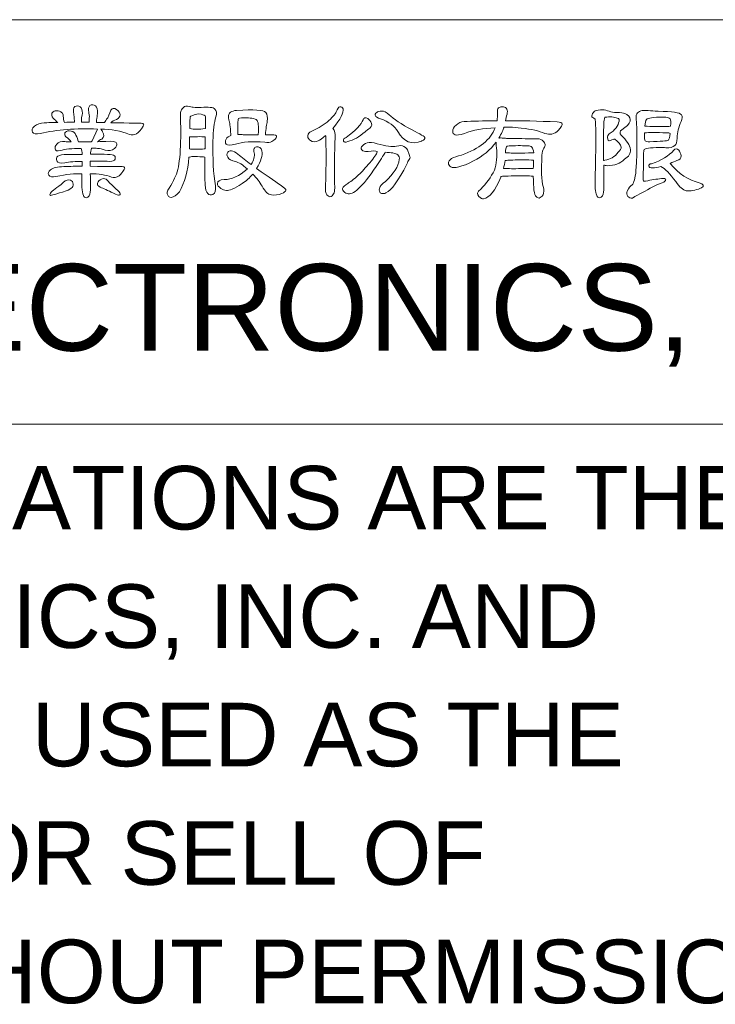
# Model space of a CAD drawing. Extents: x 1967 to 2561, y -57 to 363.
# Tile 12 of 16: x 2412 to 2436, y -21 to 13. Entities that reach past the tile are written whole.
import ezdxf

# ---------------------------------------------------------------- set-up
doc = ezdxf.new("R2010")
doc.units = 0
doc.header["$LTSCALE"] = 15.367
doc.header["$MEASUREMENT"] = 0
doc.layers.get('0').update_dxf_attribs({"linetype": 'CONTINUOUS', "lineweight": 5})
doc.styles.add('TEXTSTYLE_1', font='arial.ttf')

msp = doc.modelspace()

# ---------------------------------------------------------------- linework, layer by layer
at = {"linetype": 'Continuous', "lineweight": 5}
for p, q in [((2355.511, 13.213), (2545.511, 13.213)), ((2355.511, -0.787), (2545.511, -0.787))]:
    msp.add_line(p, q, dxfattribs=at)
for points, knots in [([(2413.998, 7.872), (2413.981, 7.514), (2413.999, 7.264), (2414.053, 7.125), (2414.053, 7.125), (2414.074, 7.073), (2414.106, 7.048), (2414.152, 7.048), (2414.152, 7.048), (2414.189, 7.048), (2414.22, 7.071), (2414.246, 7.116), (2414.246, 7.116), (2414.283, 7.188), (2414.301, 7.283), (2414.301, 7.403), (2414.301, 7.403), (2414.298, 7.582), (2414.295, 7.741), (2414.289, 7.881), (2414.289, 7.881), (2414.573, 7.881), (2414.818, 7.842), (2415.024, 7.766), (2415.024, 7.766), (2415.1, 7.732), (2415.189, 7.745), (2415.289, 7.808), (2415.289, 7.808), (2415.348, 7.868), (2415.407, 7.939), (2415.464, 8.022), (2415.464, 8.022), (2415.501, 8.093), (2415.478, 8.128), (2415.395, 8.125), (2415.395, 8.125), (2415.37, 8.125), (2415.001, 8.129), (2414.289, 8.137), (2414.289, 8.137), (2414.289, 8.2), (2414.289, 8.258), (2414.289, 8.313), (2414.289, 8.313), (2414.494, 8.316), (2414.718, 8.314), (2414.96, 8.308), (2414.96, 8.308), (2415.065, 8.308), (2415.127, 8.332), (2415.147, 8.381), (2415.147, 8.381), (2415.165, 8.432), (2415.157, 8.473), (2415.126, 8.505), (2415.126, 8.505), (2415.081, 8.548), (2414.803, 8.563), (2414.293, 8.552), (2414.293, 8.552), (2414.293, 8.629), (2414.306, 8.699), (2414.331, 8.761), (2414.331, 8.761), (2414.459, 8.778), (2414.616, 8.758), (2414.801, 8.701), (2414.801, 8.701), (2414.933, 8.658), (2415.042, 8.677), (2415.13, 8.757), (2415.13, 8.757), (2415.19, 8.817), (2415.217, 8.871), (2415.211, 8.92), (2415.211, 8.92), (2415.203, 8.987), (2415.073, 9.015), (2414.823, 9), (2414.823, 9), (2414.769, 8.998), (2414.675, 8.993), (2414.54, 8.987), (2414.54, 8.987), (2414.575, 9.022), (2414.623, 9.053), (2414.686, 9.081), (2414.686, 9.081), (2414.766, 9.141), (2414.776, 9.226), (2414.716, 9.334), (2414.716, 9.334), (2414.691, 9.377), (2414.666, 9.407), (2414.643, 9.423), (2414.643, 9.423), (2415.019, 9.423), (2415.354, 9.362), (2415.647, 9.24), (2415.647, 9.24), (2415.81, 9.18), (2415.967, 9.274), (2416.118, 9.522), (2416.118, 9.522), (2416.16, 9.593), (2416.137, 9.628), (2416.049, 9.628), (2416.049, 9.628), (2416.04, 9.628), (2415.69, 9.634), (2414.998, 9.646), (2414.998, 9.646), (2415.041, 9.688), (2415.108, 9.727), (2415.199, 9.761), (2415.199, 9.761), (2415.278, 9.804), (2415.32, 9.858), (2415.323, 9.924), (2415.323, 9.924), (2415.323, 9.986), (2415.281, 10.048), (2415.199, 10.107), (2415.199, 10.107), (2415.114, 10.161), (2415.049, 10.153), (2415.006, 10.081), (2415.006, 10.081), (2414.995, 10.048), (2414.957, 9.958), (2414.891, 9.812), (2414.891, 9.812), (2414.84, 9.744), (2414.803, 9.69), (2414.78, 9.65), (2414.78, 9.65), (2414.691, 9.653), (2414.6, 9.655), (2414.507, 9.658), (2414.507, 9.658), (2414.509, 9.687), (2414.51, 9.721), (2414.51, 9.761), (2414.51, 9.761), (2414.513, 9.787), (2414.519, 9.827), (2414.528, 9.881), (2414.528, 9.881), (2414.556, 10.009), (2414.549, 10.111), (2414.507, 10.188), (2414.507, 10.188), (2414.461, 10.251), (2414.4, 10.275), (2414.323, 10.261), (2414.323, 10.261), (2414.252, 10.244), (2414.219, 10.181), (2414.225, 10.073), (2414.225, 10.073), (2414.236, 10.013), (2414.247, 9.943), (2414.259, 9.864), (2414.259, 9.864), (2414.25, 9.787), (2414.247, 9.72), (2414.25, 9.663), (2414.25, 9.663), (2414.162, 9.666), (2414.074, 9.666), (2413.985, 9.663), (2413.985, 9.663), (2413.985, 9.782), (2413.993, 9.865), (2414.007, 9.911), (2414.007, 9.911), (2414.026, 10.008), (2414.014, 10.091), (2413.968, 10.163), (2413.968, 10.163), (2413.926, 10.217), (2413.869, 10.237), (2413.797, 10.223), (2413.797, 10.223), (2413.729, 10.205), (2413.699, 10.147), (2413.708, 10.048), (2413.708, 10.048), (2413.708, 10.03), (2413.719, 9.902), (2413.742, 9.663), (2413.742, 9.663), (2413.628, 9.666), (2413.512, 9.664), (2413.395, 9.658), (2413.395, 9.658), (2413.37, 9.736), (2413.355, 9.806), (2413.353, 9.868), (2413.353, 9.868), (2413.355, 9.902), (2413.346, 9.939), (2413.323, 9.979), (2413.323, 9.979), (2413.294, 10.016), (2413.247, 10.042), (2413.182, 10.056), (2413.182, 10.056), (2413.128, 10.064), (2413.081, 10.06), (2413.041, 10.043), (2413.041, 10.043), (2412.99, 10.018), (2412.961, 9.986), (2412.956, 9.949), (2412.956, 9.949), (2412.947, 9.887), (2412.98, 9.822), (2413.053, 9.757), (2413.053, 9.757), (2413.091, 9.72), (2413.126, 9.685), (2413.161, 9.655), (2413.161, 9.655), (2413.089, 9.657), (2413.018, 9.655), (2412.947, 9.65), (2412.947, 9.65), (2412.816, 9.647), (2412.73, 9.646), (2412.69, 9.646), (2412.69, 9.646), (2412.56, 9.634), (2412.447, 9.594), (2412.353, 9.526), (2412.353, 9.526), (2412.273, 9.455), (2412.252, 9.385), (2412.289, 9.317), (2412.289, 9.317), (2412.326, 9.257), (2412.415, 9.243), (2412.558, 9.274), (2412.558, 9.274), (2413.134, 9.402), (2413.794, 9.453), (2414.54, 9.428), (2414.54, 9.428), (2414.54, 9.428), (2414.349, 9.014), (2414.349, 9.014), (2414.349, 9.014), (2414.337, 9.005), (2414.328, 8.995), (2414.323, 8.984), (2414.323, 8.984), (2414.243, 8.992), (2414.095, 8.99), (2413.878, 8.979), (2413.878, 8.979), (2413.861, 9.056), (2413.832, 9.136), (2413.788, 9.219), (2413.788, 9.219), (2413.78, 9.235), (2413.773, 9.253), (2413.767, 9.27), (2413.767, 9.27), (2413.73, 9.332), (2413.66, 9.364), (2413.558, 9.364), (2413.558, 9.364), (2413.487, 9.364), (2413.438, 9.34), (2413.413, 9.291), (2413.413, 9.291), (2413.392, 9.248), (2413.404, 9.202), (2413.446, 9.154), (2413.446, 9.154), (2413.515, 9.111), (2413.576, 9.053), (2413.63, 8.979), (2413.63, 8.979), (2413.537, 8.982), (2413.463, 8.987), (2413.409, 8.992), (2413.409, 8.992), (2413.286, 9.009), (2413.192, 8.979), (2413.126, 8.902), (2413.126, 8.902), (2413.081, 8.848), (2413.062, 8.796), (2413.071, 8.744), (2413.071, 8.744), (2413.082, 8.676), (2413.143, 8.656), (2413.255, 8.684), (2413.255, 8.684), (2413.409, 8.73), (2413.649, 8.754), (2413.977, 8.757), (2413.977, 8.757), (2413.993, 8.706), (2414.005, 8.636), (2414.011, 8.548), (2414.011, 8.548), (2413.84, 8.551), (2413.669, 8.551), (2413.498, 8.548), (2413.498, 8.548), (2413.333, 8.556), (2413.223, 8.534), (2413.169, 8.483), (2413.169, 8.483), (2413.115, 8.438), (2413.102, 8.385), (2413.131, 8.325), (2413.131, 8.325), (2413.168, 8.254), (2413.259, 8.233), (2413.404, 8.261), (2413.404, 8.261), (2413.575, 8.289), (2413.778, 8.305), (2414.011, 8.308), (2414.011, 8.308), (2414.008, 8.254), (2414.007, 8.197), (2414.007, 8.137), (2414.007, 8.137), (2413.807, 8.14), (2413.597, 8.137), (2413.379, 8.129), (2413.379, 8.129), (2413.156, 8.12), (2413.001, 8.083), (2412.913, 8.017), (2412.913, 8.017), (2412.836, 7.95), (2412.816, 7.885), (2412.853, 7.826), (2412.853, 7.826), (2412.89, 7.771), (2412.972, 7.757), (2413.101, 7.783), (2413.101, 7.783), (2413.463, 7.86), (2413.762, 7.89), (2413.998, 7.872)], [0, 0, 0, 0, 0.011364, 0.011364, 0.011364, 0.011364, 0.022727, 0.022727, 0.022727, 0.022727, 0.034091, 0.034091, 0.034091, 0.034091, 0.045455, 0.045455, 0.045455, 0.045455, 0.056818, 0.056818, 0.056818, 0.056818, 0.068182, 0.068182, 0.068182, 0.068182, 0.079545, 0.079545, 0.079545, 0.079545, 0.090909, 0.090909, 0.090909, 0.090909, 0.102273, 0.102273, 0.102273, 0.102273, 0.113636, 0.113636, 0.113636, 0.113636, 0.125, 0.125, 0.125, 0.125, 0.136364, 0.136364, 0.136364, 0.136364, 0.147727, 0.147727, 0.147727, 0.147727, 0.159091, 0.159091, 0.159091, 0.159091, 0.170455, 0.170455, 0.170455, 0.170455, 0.181818, 0.181818, 0.181818, 0.181818, 0.193182, 0.193182, 0.193182, 0.193182, 0.204545, 0.204545, 0.204545, 0.204545, 0.215909, 0.215909, 0.215909, 0.215909, 0.227273, 0.227273, 0.227273, 0.227273, 0.238636, 0.238636, 0.238636, 0.238636, 0.25, 0.25, 0.25, 0.25, 0.261364, 0.261364, 0.261364, 0.261364, 0.272727, 0.272727, 0.272727, 0.272727, 0.284091, 0.284091, 0.284091, 0.284091, 0.295455, 0.295455, 0.295455, 0.295455, 0.306818, 0.306818, 0.306818, 0.306818, 0.318182, 0.318182, 0.318182, 0.318182, 0.329545, 0.329545, 0.329545, 0.329545, 0.340909, 0.340909, 0.340909, 0.340909, 0.352273, 0.352273, 0.352273, 0.352273, 0.363636, 0.363636, 0.363636, 0.363636, 0.375, 0.375, 0.375, 0.375, 0.386364, 0.386364, 0.386364, 0.386364, 0.397727, 0.397727, 0.397727, 0.397727, 0.409091, 0.409091, 0.409091, 0.409091, 0.420455, 0.420455, 0.420455, 0.420455, 0.431818, 0.431818, 0.431818, 0.431818, 0.443182, 0.443182, 0.443182, 0.443182, 0.454545, 0.454545, 0.454545, 0.454545, 0.465909, 0.465909, 0.465909, 0.465909, 0.477273, 0.477273, 0.477273, 0.477273, 0.488636, 0.488636, 0.488636, 0.488636, 0.5, 0.5, 0.5, 0.5, 0.511364, 0.511364, 0.511364, 0.511364, 0.522727, 0.522727, 0.522727, 0.522727, 0.534091, 0.534091, 0.534091, 0.534091, 0.545455, 0.545455, 0.545455, 0.545455, 0.556818, 0.556818, 0.556818, 0.556818, 0.568182, 0.568182, 0.568182, 0.568182, 0.579545, 0.579545, 0.579545, 0.579545, 0.590909, 0.590909, 0.590909, 0.590909, 0.602273, 0.602273, 0.602273, 0.602273, 0.613636, 0.613636, 0.613636, 0.613636, 0.625, 0.625, 0.625, 0.625, 0.636364, 0.636364, 0.636364, 0.636364, 0.647727, 0.647727, 0.647727, 0.647727, 0.659091, 0.659091, 0.659091, 0.659091, 0.670455, 0.670455, 0.670455, 0.670455, 0.681818, 0.681818, 0.681818, 0.681818, 0.693182, 0.693182, 0.693182, 0.693182, 0.704545, 0.704545, 0.704545, 0.704545, 0.715909, 0.715909, 0.715909, 0.715909, 0.727273, 0.727273, 0.727273, 0.727273, 0.738636, 0.738636, 0.738636, 0.738636, 0.75, 0.75, 0.75, 0.75, 0.761364, 0.761364, 0.761364, 0.761364, 0.772727, 0.772727, 0.772727, 0.772727, 0.784091, 0.784091, 0.784091, 0.784091, 0.795455, 0.795455, 0.795455, 0.795455, 0.806818, 0.806818, 0.806818, 0.806818, 0.818182, 0.818182, 0.818182, 0.818182, 0.829545, 0.829545, 0.829545, 0.829545, 0.840909, 0.840909, 0.840909, 0.840909, 0.852273, 0.852273, 0.852273, 0.852273, 0.863636, 0.863636, 0.863636, 0.863636, 0.875, 0.875, 0.875, 0.875, 0.886364, 0.886364, 0.886364, 0.886364, 0.897727, 0.897727, 0.897727, 0.897727, 0.909091, 0.909091, 0.909091, 0.909091, 0.920455, 0.920455, 0.920455, 0.920455, 0.931818, 0.931818, 0.931818, 0.931818, 0.943182, 0.943182, 0.943182, 0.943182, 0.954545, 0.954545, 0.954545, 0.954545, 0.965909, 0.965909, 0.965909, 0.965909, 0.977273, 0.977273, 0.977273, 0.977273, 0.988636, 0.988636, 0.988636, 0.988636, 1, 1, 1, 1]), ([(2417.7, 8.449), (2417.76, 8.478), (2417.917, 8.482), (2418.17, 8.462), (2418.17, 8.462), (2418.196, 8.462), (2418.225, 8.459), (2418.256, 8.454), (2418.256, 8.454), (2418.253, 7.989), (2418.256, 7.67), (2418.264, 7.497), (2418.264, 7.497), (2418.273, 7.348), (2418.303, 7.247), (2418.354, 7.193), (2418.354, 7.193), (2418.408, 7.147), (2418.468, 7.137), (2418.533, 7.163), (2418.533, 7.163), (2418.613, 7.2), (2418.642, 7.298), (2418.619, 7.458), (2418.619, 7.458), (2418.551, 7.896), (2418.522, 8.412), (2418.533, 9.005), (2418.533, 9.005), (2418.542, 9.381), (2418.576, 9.661), (2418.636, 9.846), (2418.636, 9.846), (2418.673, 9.969), (2418.661, 10.06), (2418.602, 10.12), (2418.602, 10.12), (2418.542, 10.18), (2418.382, 10.197), (2418.123, 10.172), (2418.123, 10.172), (2417.958, 10.172), (2417.854, 10.177), (2417.811, 10.188), (2417.811, 10.188), (2417.689, 10.217), (2417.603, 10.223), (2417.555, 10.205), (2417.555, 10.205), (2417.518, 10.186), (2417.482, 10.148), (2417.448, 10.094), (2417.448, 10.094), (2417.414, 10.032), (2417.401, 9.949), (2417.409, 9.846), (2417.409, 9.846), (2417.446, 8.827), (2417.391, 8.143), (2417.243, 7.796), (2417.243, 7.796), (2417.197, 7.702), (2417.142, 7.592), (2417.076, 7.467), (2417.076, 7.467), (2416.983, 7.344), (2416.94, 7.252), (2416.948, 7.189), (2416.948, 7.189), (2416.968, 7.109), (2417.016, 7.066), (2417.093, 7.061), (2417.093, 7.061), (2417.173, 7.064), (2417.266, 7.126), (2417.371, 7.249), (2417.371, 7.249), (2417.559, 7.573), (2417.669, 7.974), (2417.7, 8.449)], [0, 0, 0, 0, 0.05, 0.05, 0.05, 0.05, 0.1, 0.1, 0.1, 0.1, 0.15, 0.15, 0.15, 0.15, 0.2, 0.2, 0.2, 0.2, 0.25, 0.25, 0.25, 0.25, 0.3, 0.3, 0.3, 0.3, 0.35, 0.35, 0.35, 0.35, 0.4, 0.4, 0.4, 0.4, 0.45, 0.45, 0.45, 0.45, 0.5, 0.5, 0.5, 0.5, 0.55, 0.55, 0.55, 0.55, 0.6, 0.6, 0.6, 0.6, 0.65, 0.65, 0.65, 0.65, 0.7, 0.7, 0.7, 0.7, 0.75, 0.75, 0.75, 0.75, 0.8, 0.8, 0.8, 0.8, 0.85, 0.85, 0.85, 0.85, 0.9, 0.9, 0.9, 0.9, 0.95, 0.95, 0.95, 0.95, 1, 1, 1, 1]), ([(2418.26, 9.441), (2418.055, 9.415), (2417.878, 9.415), (2417.73, 9.441), (2417.73, 9.441), (2417.73, 9.68), (2417.737, 9.817), (2417.751, 9.851), (2417.751, 9.851), (2417.76, 9.876), (2417.856, 9.912), (2418.038, 9.958), (2418.038, 9.958), (2418.166, 9.932), (2418.24, 9.909), (2418.26, 9.889), (2418.26, 9.889), (2418.28, 9.869), (2418.286, 9.72), (2418.277, 9.441), (2418.277, 9.441), (2418.274, 9.443), (2418.268, 9.443), (2418.26, 9.441)], [0, 0, 0, 0, 0.166667, 0.166667, 0.166667, 0.166667, 0.333333, 0.333333, 0.333333, 0.333333, 0.5, 0.5, 0.5, 0.5, 0.666667, 0.666667, 0.666667, 0.666667, 0.833333, 0.833333, 0.833333, 0.833333, 1, 1, 1, 1]), ([(2419.157, 9.205), (2419.08, 9.177), (2419.025, 9.135), (2418.99, 9.078), (2418.99, 9.078), (2418.957, 9.015), (2418.957, 8.956), (2418.995, 8.902), (2418.995, 8.902), (2419.032, 8.857), (2419.138, 8.857), (2419.311, 8.902), (2419.311, 8.902), (2419.562, 8.987), (2419.9, 9.011), (2420.328, 8.971), (2420.328, 8.971), (2420.433, 8.951), (2420.516, 8.957), (2420.576, 8.992), (2420.576, 8.992), (2420.673, 9.054), (2420.725, 9.111), (2420.734, 9.163), (2420.734, 9.163), (2420.746, 9.208), (2420.689, 9.231), (2420.568, 9.231), (2420.568, 9.231), (2420.496, 9.231), (2420.423, 9.231), (2420.35, 9.231), (2420.35, 9.231), (2420.369, 9.447), (2420.39, 9.6), (2420.414, 9.688), (2420.414, 9.688), (2420.433, 9.837), (2420.416, 9.94), (2420.362, 10), (2420.362, 10), (2420.285, 10.086), (2419.949, 10.109), (2419.353, 10.069), (2419.353, 10.069), (2419.265, 10.066), (2419.194, 10.046), (2419.14, 10.009), (2419.14, 10.009), (2419.095, 9.966), (2419.071, 9.912), (2419.068, 9.846), (2419.068, 9.846), (2419.068, 9.818), (2419.075, 9.781), (2419.089, 9.736), (2419.089, 9.736), (2419.114, 9.673), (2419.136, 9.512), (2419.153, 9.253), (2419.153, 9.253), (2419.153, 9.241), (2419.154, 9.226), (2419.157, 9.205)], [0, 0, 0, 0, 0.0625, 0.0625, 0.0625, 0.0625, 0.125, 0.125, 0.125, 0.125, 0.1875, 0.1875, 0.1875, 0.1875, 0.25, 0.25, 0.25, 0.25, 0.3125, 0.3125, 0.3125, 0.3125, 0.375, 0.375, 0.375, 0.375, 0.4375, 0.4375, 0.4375, 0.4375, 0.5, 0.5, 0.5, 0.5, 0.5625, 0.5625, 0.5625, 0.5625, 0.625, 0.625, 0.625, 0.625, 0.6875, 0.6875, 0.6875, 0.6875, 0.75, 0.75, 0.75, 0.75, 0.8125, 0.8125, 0.8125, 0.8125, 0.875, 0.875, 0.875, 0.875, 0.9375, 0.9375, 0.9375, 0.9375, 1, 1, 1, 1]), ([(2422.432, 9.201), (2422.432, 9.199), (2422.434, 9.194), (2422.436, 9.189), (2422.436, 9.189), (2422.454, 8.812), (2422.452, 8.231), (2422.432, 7.445), (2422.432, 7.445), (2422.421, 7.297), (2422.434, 7.198), (2422.47, 7.15), (2422.47, 7.15), (2422.551, 7.071), (2422.615, 7.059), (2422.663, 7.116), (2422.663, 7.116), (2422.734, 7.188), (2422.761, 7.321), (2422.744, 7.518), (2422.744, 7.518), (2422.727, 8.065), (2422.734, 8.604), (2422.766, 9.138), (2422.766, 9.138), (2422.774, 9.265), (2422.747, 9.369), (2422.684, 9.449), (2422.684, 9.449), (2422.952, 9.776), (2423.07, 10.003), (2423.039, 10.129), (2423.039, 10.129), (2423.019, 10.183), (2422.981, 10.205), (2422.928, 10.197), (2422.928, 10.197), (2422.885, 10.186), (2422.842, 10.127), (2422.799, 10.021), (2422.799, 10.021), (2422.763, 9.936), (2422.657, 9.818), (2422.483, 9.667), (2422.483, 9.667), (2422.31, 9.528), (2422.126, 9.419), (2421.932, 9.342), (2421.932, 9.342), (2421.861, 9.322), (2421.823, 9.271), (2421.817, 9.189), (2421.817, 9.189), (2421.817, 9.12), (2421.85, 9.066), (2421.915, 9.026), (2421.915, 9.026), (2421.986, 8.981), (2422.073, 8.976), (2422.176, 9.014), (2422.176, 9.014), (2422.23, 9.042), (2422.315, 9.105), (2422.432, 9.201)], [0, 0, 0, 0, 0.0625, 0.0625, 0.0625, 0.0625, 0.125, 0.125, 0.125, 0.125, 0.1875, 0.1875, 0.1875, 0.1875, 0.25, 0.25, 0.25, 0.25, 0.3125, 0.3125, 0.3125, 0.3125, 0.375, 0.375, 0.375, 0.375, 0.4375, 0.4375, 0.4375, 0.4375, 0.5, 0.5, 0.5, 0.5, 0.5625, 0.5625, 0.5625, 0.5625, 0.625, 0.625, 0.625, 0.625, 0.6875, 0.6875, 0.6875, 0.6875, 0.75, 0.75, 0.75, 0.75, 0.8125, 0.8125, 0.8125, 0.8125, 0.875, 0.875, 0.875, 0.875, 0.9375, 0.9375, 0.9375, 0.9375, 1, 1, 1, 1]), ([(2424.329, 9.782), (2424.62, 9.677), (2424.819, 9.531), (2424.927, 9.342), (2424.927, 9.342), (2425.141, 8.984), (2425.417, 8.872), (2425.756, 9.009), (2425.756, 9.009), (2425.759, 9.012), (2425.767, 9.015), (2425.777, 9.017), (2425.777, 9.017), (2425.84, 9.046), (2425.87, 9.083), (2425.867, 9.129), (2425.867, 9.129), (2425.865, 9.163), (2425.718, 9.251), (2425.427, 9.394), (2425.427, 9.394), (2425.043, 9.601), (2424.779, 9.778), (2424.637, 9.924), (2424.637, 9.924), (2424.54, 10.012), (2424.452, 10.054), (2424.372, 10.051), (2424.372, 10.051), (2424.292, 10.049), (2424.235, 10.033), (2424.201, 10.005), (2424.201, 10.005), (2424.147, 9.959), (2424.132, 9.918), (2424.154, 9.881), (2424.154, 9.881), (2424.166, 9.852), (2424.224, 9.819), (2424.329, 9.782)], [0, 0, 0, 0, 0.1, 0.1, 0.1, 0.1, 0.2, 0.2, 0.2, 0.2, 0.3, 0.3, 0.3, 0.3, 0.4, 0.4, 0.4, 0.4, 0.5, 0.5, 0.5, 0.5, 0.6, 0.6, 0.6, 0.6, 0.7, 0.7, 0.7, 0.7, 0.8, 0.8, 0.8, 0.8, 0.9, 0.9, 0.9, 0.9, 1, 1, 1, 1]), ([(2428.506, 7.783), (2428.525, 7.794), (2428.725, 7.802), (2429.104, 7.808), (2429.104, 7.808), (2429.369, 7.811), (2429.541, 7.805), (2429.621, 7.791), (2429.621, 7.791), (2429.621, 7.381), (2429.652, 7.146), (2429.715, 7.086), (2429.715, 7.086), (2429.749, 7.058), (2429.783, 7.042), (2429.818, 7.039), (2429.818, 7.039), (2429.877, 7.05), (2429.924, 7.088), (2429.958, 7.15), (2429.958, 7.15), (2429.993, 7.222), (2429.994, 7.317), (2429.963, 7.437), (2429.963, 7.437), (2429.903, 7.642), (2429.889, 8.002), (2429.92, 8.518), (2429.92, 8.518), (2429.92, 8.621), (2429.943, 8.703), (2429.988, 8.766), (2429.988, 8.766), (2430.017, 8.811), (2430.03, 8.852), (2430.027, 8.89), (2430.027, 8.89), (2430.018, 8.935), (2429.997, 8.975), (2429.963, 9.009), (2429.963, 9.009), (2429.917, 9.063), (2429.852, 9.09), (2429.766, 9.09), (2429.766, 9.09), (2429.715, 9.09), (2429.534, 9.092), (2429.223, 9.095), (2429.223, 9.095), (2428.882, 9.097), (2428.682, 9.102), (2428.625, 9.108), (2428.625, 9.108), (2428.557, 9.116), (2428.51, 9.12), (2428.484, 9.12), (2428.484, 9.12), (2428.464, 9.12), (2428.446, 9.116), (2428.429, 9.108), (2428.429, 9.108), (2428.517, 9.27), (2428.577, 9.398), (2428.608, 9.492), (2428.608, 9.492), (2428.697, 9.503), (2428.896, 9.492), (2429.206, 9.458), (2429.206, 9.458), (2429.559, 9.421), (2429.83, 9.359), (2430.018, 9.274), (2430.018, 9.274), (2430.197, 9.214), (2430.351, 9.248), (2430.48, 9.377), (2430.48, 9.377), (2430.585, 9.499), (2430.632, 9.576), (2430.62, 9.607), (2430.62, 9.607), (2430.609, 9.644), (2430.553, 9.666), (2430.45, 9.671), (2430.45, 9.671), (2429.783, 9.706), (2429.187, 9.718), (2428.659, 9.71), (2428.659, 9.71), (2428.671, 9.795), (2428.688, 9.872), (2428.711, 9.94), (2428.711, 9.94), (2428.731, 10.012), (2428.729, 10.072), (2428.706, 10.12), (2428.706, 10.12), (2428.678, 10.163), (2428.64, 10.187), (2428.591, 10.193), (2428.591, 10.193), (2428.523, 10.202), (2428.464, 10.19), (2428.416, 10.159), (2428.416, 10.159), (2428.387, 10.13), (2428.376, 10.07), (2428.382, 9.979), (2428.382, 9.979), (2428.385, 9.902), (2428.379, 9.812), (2428.365, 9.71), (2428.365, 9.71), (2427.886, 9.71), (2427.507, 9.701), (2427.228, 9.685), (2427.228, 9.685), (2427.117, 9.676), (2427.024, 9.636), (2426.95, 9.564), (2426.95, 9.564), (2426.871, 9.493), (2426.831, 9.421), (2426.831, 9.347), (2426.831, 9.347), (2426.833, 9.292), (2426.86, 9.254), (2426.912, 9.231), (2426.912, 9.231), (2426.957, 9.202), (2427.067, 9.219), (2427.241, 9.278), (2427.241, 9.278), (2427.54, 9.389), (2427.893, 9.453), (2428.301, 9.471), (2428.301, 9.471), (2428.147, 9.06), (2427.76, 8.745), (2427.138, 8.526), (2427.138, 8.526), (2426.831, 8.458), (2426.68, 8.362), (2426.685, 8.24), (2426.685, 8.24), (2426.688, 8.195), (2426.715, 8.153), (2426.766, 8.116), (2426.766, 8.116), (2426.878, 8.047), (2427.138, 8.116), (2427.549, 8.321), (2427.549, 8.321), (2427.873, 8.486), (2428.137, 8.704), (2428.339, 8.975), (2428.339, 8.975), (2428.331, 8.929), (2428.333, 8.865), (2428.347, 8.782), (2428.347, 8.782), (2428.376, 8.483), (2428.352, 8.223), (2428.275, 8.001), (2428.275, 8.001), (2428.156, 7.761), (2427.997, 7.543), (2427.8, 7.347), (2427.8, 7.347), (2427.681, 7.244), (2427.66, 7.159), (2427.736, 7.091), (2427.736, 7.091), (2427.799, 7.031), (2427.854, 7.004), (2427.903, 7.01), (2427.903, 7.01), (2428.099, 7.043), (2428.298, 7.294), (2428.497, 7.761), (2428.497, 7.761), (2428.497, 7.77), (2428.5, 7.777), (2428.506, 7.783)], [0, 0, 0, 0, 0.021739, 0.021739, 0.021739, 0.021739, 0.043478, 0.043478, 0.043478, 0.043478, 0.065217, 0.065217, 0.065217, 0.065217, 0.086957, 0.086957, 0.086957, 0.086957, 0.108696, 0.108696, 0.108696, 0.108696, 0.130435, 0.130435, 0.130435, 0.130435, 0.152174, 0.152174, 0.152174, 0.152174, 0.173913, 0.173913, 0.173913, 0.173913, 0.195652, 0.195652, 0.195652, 0.195652, 0.217391, 0.217391, 0.217391, 0.217391, 0.23913, 0.23913, 0.23913, 0.23913, 0.26087, 0.26087, 0.26087, 0.26087, 0.282609, 0.282609, 0.282609, 0.282609, 0.304348, 0.304348, 0.304348, 0.304348, 0.326087, 0.326087, 0.326087, 0.326087, 0.347826, 0.347826, 0.347826, 0.347826, 0.369565, 0.369565, 0.369565, 0.369565, 0.391304, 0.391304, 0.391304, 0.391304, 0.413043, 0.413043, 0.413043, 0.413043, 0.434783, 0.434783, 0.434783, 0.434783, 0.456522, 0.456522, 0.456522, 0.456522, 0.478261, 0.478261, 0.478261, 0.478261, 0.5, 0.5, 0.5, 0.5, 0.521739, 0.521739, 0.521739, 0.521739, 0.543478, 0.543478, 0.543478, 0.543478, 0.565217, 0.565217, 0.565217, 0.565217, 0.586957, 0.586957, 0.586957, 0.586957, 0.608696, 0.608696, 0.608696, 0.608696, 0.630435, 0.630435, 0.630435, 0.630435, 0.652174, 0.652174, 0.652174, 0.652174, 0.673913, 0.673913, 0.673913, 0.673913, 0.695652, 0.695652, 0.695652, 0.695652, 0.717391, 0.717391, 0.717391, 0.717391, 0.73913, 0.73913, 0.73913, 0.73913, 0.76087, 0.76087, 0.76087, 0.76087, 0.782609, 0.782609, 0.782609, 0.782609, 0.804348, 0.804348, 0.804348, 0.804348, 0.826087, 0.826087, 0.826087, 0.826087, 0.847826, 0.847826, 0.847826, 0.847826, 0.869565, 0.869565, 0.869565, 0.869565, 0.891304, 0.891304, 0.891304, 0.891304, 0.913043, 0.913043, 0.913043, 0.913043, 0.934783, 0.934783, 0.934783, 0.934783, 0.956522, 0.956522, 0.956522, 0.956522, 0.978261, 0.978261, 0.978261, 0.978261, 1, 1, 1, 1]), ([(2431.759, 9.774), (2431.793, 9.612), (2431.793, 8.898), (2431.759, 7.633), (2431.759, 7.633), (2431.748, 7.434), (2431.768, 7.264), (2431.819, 7.125), (2431.819, 7.125), (2431.839, 7.073), (2431.872, 7.048), (2431.917, 7.048), (2431.917, 7.048), (2431.954, 7.048), (2431.986, 7.071), (2432.011, 7.116), (2432.011, 7.116), (2432.048, 7.188), (2432.067, 7.283), (2432.067, 7.403), (2432.067, 7.403), (2432.064, 7.684), (2432.061, 7.944), (2432.059, 8.18), (2432.059, 8.18), (2432.087, 8.171), (2432.128, 8.165), (2432.182, 8.159), (2432.182, 8.159), (2432.43, 8.162), (2432.627, 8.235), (2432.772, 8.381), (2432.772, 8.381), (2432.929, 8.475), (2432.999, 8.585), (2432.981, 8.71), (2432.981, 8.71), (2432.961, 8.872), (2432.853, 9.041), (2432.656, 9.214), (2432.656, 9.214), (2432.605, 9.286), (2432.615, 9.348), (2432.686, 9.402), (2432.686, 9.402), (2433.005, 9.616), (2433.063, 9.792), (2432.857, 9.932), (2432.857, 9.932), (2432.794, 9.969), (2432.712, 9.99), (2432.609, 9.996), (2432.609, 9.996), (2432.444, 9.993), (2432.285, 10.02), (2432.131, 10.078), (2432.131, 10.078), (2432.062, 10.097), (2431.972, 10.099), (2431.862, 10.081), (2431.862, 10.081), (2431.79, 10.07), (2431.736, 10.043), (2431.699, 10), (2431.699, 10), (2431.657, 9.946), (2431.641, 9.898), (2431.652, 9.855), (2431.652, 9.855), (2431.655, 9.838), (2431.691, 9.811), (2431.759, 9.774)], [0, 0, 0, 0, 0.055556, 0.055556, 0.055556, 0.055556, 0.111111, 0.111111, 0.111111, 0.111111, 0.166667, 0.166667, 0.166667, 0.166667, 0.222222, 0.222222, 0.222222, 0.222222, 0.277778, 0.277778, 0.277778, 0.277778, 0.333333, 0.333333, 0.333333, 0.333333, 0.388889, 0.388889, 0.388889, 0.388889, 0.444444, 0.444444, 0.444444, 0.444444, 0.5, 0.5, 0.5, 0.5, 0.555556, 0.555556, 0.555556, 0.555556, 0.611111, 0.611111, 0.611111, 0.611111, 0.666667, 0.666667, 0.666667, 0.666667, 0.722222, 0.722222, 0.722222, 0.722222, 0.777778, 0.777778, 0.777778, 0.777778, 0.833333, 0.833333, 0.833333, 0.833333, 0.888889, 0.888889, 0.888889, 0.888889, 0.944444, 0.944444, 0.944444, 0.944444, 1, 1, 1, 1]), ([(2433.673, 10.056), (2433.448, 10.093), (2433.3, 10.07), (2433.229, 9.988), (2433.229, 9.988), (2433.186, 9.942), (2433.169, 9.876), (2433.178, 9.791), (2433.178, 9.791), (2433.22, 9.389), (2433.219, 8.785), (2433.174, 7.979), (2433.174, 7.979), (2433.148, 7.723), (2433.105, 7.56), (2433.045, 7.492), (2433.045, 7.492), (2432.982, 7.464), (2432.924, 7.392), (2432.87, 7.279), (2432.87, 7.279), (2432.842, 7.216), (2432.85, 7.155), (2432.896, 7.095), (2432.896, 7.095), (2432.939, 7.052), (2432.99, 7.034), (2433.05, 7.039), (2433.05, 7.039), (2433.28, 7.167), (2433.516, 7.295), (2433.755, 7.424), (2433.755, 7.424), (2433.843, 7.467), (2433.949, 7.514), (2434.075, 7.565), (2434.075, 7.565), (2434.169, 7.602), (2434.212, 7.636), (2434.203, 7.667), (2434.203, 7.667), (2434.2, 7.713), (2434.152, 7.729), (2434.058, 7.714), (2434.058, 7.714), (2433.884, 7.694), (2433.701, 7.664), (2433.507, 7.624), (2433.507, 7.624), (2433.478, 7.621), (2433.458, 7.621), (2433.447, 7.624), (2433.447, 7.624), (2433.427, 7.636), (2433.419, 7.683), (2433.421, 7.766), (2433.421, 7.766), (2433.432, 7.99), (2433.437, 8.247), (2433.434, 8.534), (2433.434, 8.534), (2433.434, 8.631), (2433.443, 8.691), (2433.459, 8.714), (2433.459, 8.714), (2433.486, 8.757), (2433.659, 8.782), (2433.981, 8.791), (2433.981, 8.791), (2434.061, 8.794), (2434.138, 8.79), (2434.212, 8.778), (2434.212, 8.778), (2434.348, 8.767), (2434.453, 8.794), (2434.523, 8.86), (2434.523, 8.86), (2434.566, 8.896), (2434.592, 8.982), (2434.601, 9.116), (2434.601, 9.116), (2434.601, 9.304), (2434.644, 9.496), (2434.733, 9.693), (2434.733, 9.693), (2434.779, 9.79), (2434.784, 9.865), (2434.75, 9.919), (2434.75, 9.919), (2434.696, 9.999), (2434.429, 10.04), (2433.947, 10.043), (2433.947, 10.043), (2433.785, 10.051), (2433.694, 10.056), (2433.673, 10.056)], [0, 0, 0, 0, 0.041667, 0.041667, 0.041667, 0.041667, 0.083333, 0.083333, 0.083333, 0.083333, 0.125, 0.125, 0.125, 0.125, 0.166667, 0.166667, 0.166667, 0.166667, 0.208333, 0.208333, 0.208333, 0.208333, 0.25, 0.25, 0.25, 0.25, 0.291667, 0.291667, 0.291667, 0.291667, 0.333333, 0.333333, 0.333333, 0.333333, 0.375, 0.375, 0.375, 0.375, 0.416667, 0.416667, 0.416667, 0.416667, 0.458333, 0.458333, 0.458333, 0.458333, 0.5, 0.5, 0.5, 0.5, 0.541667, 0.541667, 0.541667, 0.541667, 0.583333, 0.583333, 0.583333, 0.583333, 0.625, 0.625, 0.625, 0.625, 0.666667, 0.666667, 0.666667, 0.666667, 0.708333, 0.708333, 0.708333, 0.708333, 0.75, 0.75, 0.75, 0.75, 0.791667, 0.791667, 0.791667, 0.791667, 0.833333, 0.833333, 0.833333, 0.833333, 0.875, 0.875, 0.875, 0.875, 0.916667, 0.916667, 0.916667, 0.916667, 0.958333, 0.958333, 0.958333, 0.958333, 1, 1, 1, 1]), ([(2419.653, 9.231), (2419.598, 9.231), (2419.556, 9.232), (2419.525, 9.235), (2419.525, 9.235), (2419.482, 9.238), (2419.439, 9.24), (2419.396, 9.24), (2419.396, 9.24), (2419.385, 9.55), (2419.394, 9.733), (2419.422, 9.787), (2419.422, 9.787), (2419.448, 9.812), (2419.561, 9.822), (2419.76, 9.817), (2419.76, 9.817), (2419.839, 9.808), (2419.919, 9.794), (2419.999, 9.774), (2419.999, 9.774), (2420.019, 9.765), (2420.033, 9.755), (2420.042, 9.744), (2420.042, 9.744), (2420.105, 9.698), (2420.124, 9.528), (2420.102, 9.231), (2420.102, 9.231), (2419.948, 9.231), (2419.798, 9.231), (2419.653, 9.231)], [0, 0, 0, 0, 0.125, 0.125, 0.125, 0.125, 0.25, 0.25, 0.25, 0.25, 0.375, 0.375, 0.375, 0.375, 0.5, 0.5, 0.5, 0.5, 0.625, 0.625, 0.625, 0.625, 0.75, 0.75, 0.75, 0.75, 0.875, 0.875, 0.875, 0.875, 1, 1, 1, 1]), ([(2423.923, 9.428), (2424.012, 9.479), (2424.044, 9.543), (2424.021, 9.62), (2424.021, 9.62), (2423.993, 9.697), (2423.949, 9.755), (2423.889, 9.795), (2423.889, 9.795), (2423.812, 9.841), (2423.76, 9.825), (2423.731, 9.748), (2423.731, 9.748), (2423.671, 9.586), (2423.474, 9.38), (2423.141, 9.129), (2423.141, 9.129), (2423.065, 9.108), (2423.036, 9.069), (2423.056, 9.009), (2423.056, 9.009), (2423.073, 8.972), (2423.12, 8.966), (2423.197, 8.992), (2423.197, 8.992), (2423.396, 9.044), (2423.598, 9.157), (2423.803, 9.334), (2423.803, 9.334), (2423.855, 9.38), (2423.895, 9.411), (2423.923, 9.428)], [0, 0, 0, 0, 0.125, 0.125, 0.125, 0.125, 0.25, 0.25, 0.25, 0.25, 0.375, 0.375, 0.375, 0.375, 0.5, 0.5, 0.5, 0.5, 0.625, 0.625, 0.625, 0.625, 0.75, 0.75, 0.75, 0.75, 0.875, 0.875, 0.875, 0.875, 1, 1, 1, 1]), ([(2432.059, 9.62), (2432.059, 9.7), (2432.071, 9.771), (2432.096, 9.834), (2432.096, 9.834), (2432.279, 9.862), (2432.423, 9.851), (2432.528, 9.8), (2432.528, 9.8), (2432.557, 9.797), (2432.578, 9.782), (2432.592, 9.757), (2432.592, 9.757), (2432.592, 9.594), (2432.5, 9.443), (2432.314, 9.304), (2432.314, 9.304), (2432.204, 9.253), (2432.164, 9.174), (2432.195, 9.069), (2432.195, 9.069), (2432.215, 9.015), (2432.265, 9.009), (2432.344, 9.052), (2432.344, 9.052), (2432.398, 9.08), (2432.433, 9.087), (2432.447, 9.073), (2432.447, 9.073), (2432.567, 8.993), (2432.638, 8.901), (2432.661, 8.796), (2432.661, 8.796), (2432.672, 8.758), (2432.637, 8.7), (2432.554, 8.621), (2432.554, 8.621), (2432.44, 8.464), (2432.286, 8.373), (2432.092, 8.347), (2432.092, 8.347), (2432.072, 8.344), (2432.06, 8.34), (2432.054, 8.334), (2432.054, 8.334), (2432.051, 8.909), (2432.053, 9.338), (2432.059, 9.62)], [0, 0, 0, 0, 0.083333, 0.083333, 0.083333, 0.083333, 0.166667, 0.166667, 0.166667, 0.166667, 0.25, 0.25, 0.25, 0.25, 0.333333, 0.333333, 0.333333, 0.333333, 0.416667, 0.416667, 0.416667, 0.416667, 0.5, 0.5, 0.5, 0.5, 0.583333, 0.583333, 0.583333, 0.583333, 0.666667, 0.666667, 0.666667, 0.666667, 0.75, 0.75, 0.75, 0.75, 0.833333, 0.833333, 0.833333, 0.833333, 0.916667, 0.916667, 0.916667, 0.916667, 1, 1, 1, 1]), ([(2434.362, 9.522), (2434.316, 9.513), (2434.168, 9.51), (2433.917, 9.513), (2433.917, 9.513), (2433.709, 9.513), (2433.565, 9.519), (2433.486, 9.531), (2433.486, 9.531), (2433.486, 9.636), (2433.504, 9.713), (2433.541, 9.761), (2433.541, 9.761), (2433.578, 9.812), (2433.772, 9.838), (2434.122, 9.838), (2434.122, 9.838), (2434.253, 9.835), (2434.33, 9.817), (2434.353, 9.782), (2434.353, 9.782), (2434.378, 9.748), (2434.386, 9.661), (2434.374, 9.522), (2434.374, 9.522), (2434.371, 9.525), (2434.367, 9.525), (2434.362, 9.522)], [0, 0, 0, 0, 0.142857, 0.142857, 0.142857, 0.142857, 0.285714, 0.285714, 0.285714, 0.285714, 0.428571, 0.428571, 0.428571, 0.428571, 0.571429, 0.571429, 0.571429, 0.571429, 0.714286, 0.714286, 0.714286, 0.714286, 0.857143, 0.857143, 0.857143, 0.857143, 1, 1, 1, 1]), ([(2433.477, 9.291), (2433.631, 9.311), (2433.882, 9.313), (2434.229, 9.295), (2434.229, 9.295), (2434.297, 9.295), (2434.339, 9.29), (2434.353, 9.278), (2434.353, 9.278), (2434.341, 9.15), (2434.323, 9.07), (2434.297, 9.039), (2434.297, 9.039), (2434.254, 9.019), (2434.038, 9.002), (2433.648, 8.987), (2433.648, 8.987), (2433.568, 8.985), (2433.517, 8.995), (2433.494, 9.017), (2433.494, 9.017), (2433.477, 9.035), (2433.467, 9.126), (2433.464, 9.291), (2433.464, 9.291), (2433.467, 9.291), (2433.471, 9.291), (2433.477, 9.291)], [0, 0, 0, 0, 0.142857, 0.142857, 0.142857, 0.142857, 0.285714, 0.285714, 0.285714, 0.285714, 0.428571, 0.428571, 0.428571, 0.428571, 0.571429, 0.571429, 0.571429, 0.571429, 0.714286, 0.714286, 0.714286, 0.714286, 0.857143, 0.857143, 0.857143, 0.857143, 1, 1, 1, 1]), ([(2417.99, 8.731), (2417.854, 8.731), (2417.763, 8.734), (2417.717, 8.74), (2417.717, 8.74), (2417.72, 8.868), (2417.723, 9.006), (2417.726, 9.154), (2417.726, 9.154), (2417.811, 9.154), (2417.901, 9.157), (2417.995, 9.163), (2417.995, 9.163), (2418.117, 9.166), (2418.196, 9.163), (2418.23, 9.154), (2418.23, 9.154), (2418.241, 9.154), (2418.254, 9.154), (2418.268, 9.154), (2418.268, 9.154), (2418.265, 9.009), (2418.262, 8.871), (2418.26, 8.74), (2418.26, 8.74), (2418.231, 8.737), (2418.141, 8.734), (2417.99, 8.731)], [0, 0, 0, 0, 0.142857, 0.142857, 0.142857, 0.142857, 0.285714, 0.285714, 0.285714, 0.285714, 0.428571, 0.428571, 0.428571, 0.428571, 0.571429, 0.571429, 0.571429, 0.571429, 0.714286, 0.714286, 0.714286, 0.714286, 0.857143, 0.857143, 0.857143, 0.857143, 1, 1, 1, 1]), ([(2424.223, 8.654), (2424.22, 8.652), (2424.218, 8.645), (2424.218, 8.633), (2424.218, 8.633), (2424.198, 8.57), (2424.113, 8.446), (2423.962, 8.261), (2423.962, 8.261), (2423.816, 8.087), (2423.687, 7.947), (2423.573, 7.838), (2423.573, 7.838), (2423.399, 7.681), (2423.274, 7.584), (2423.197, 7.543), (2423.197, 7.543), (2423.1, 7.481), (2423.041, 7.424), (2423.017, 7.373), (2423.017, 7.373), (2423.006, 7.336), (2423.032, 7.288), (2423.095, 7.231), (2423.095, 7.231), (2423.154, 7.194), (2423.208, 7.179), (2423.256, 7.185), (2423.256, 7.185), (2423.479, 7.196), (2423.851, 7.605), (2424.372, 8.41), (2424.372, 8.41), (2424.414, 8.499), (2424.452, 8.559), (2424.483, 8.591), (2424.483, 8.591), (2424.486, 8.599), (2424.489, 8.609), (2424.492, 8.621), (2424.492, 8.621), (2424.705, 8.621), (2424.852, 8.591), (2424.932, 8.531), (2424.932, 8.531), (2424.977, 8.494), (2424.994, 8.44), (2424.983, 8.368), (2424.983, 8.368), (2424.957, 8.137), (2424.794, 7.883), (2424.492, 7.603), (2424.492, 7.603), (2424.335, 7.492), (2424.269, 7.384), (2424.295, 7.279), (2424.295, 7.279), (2424.307, 7.233), (2424.329, 7.206), (2424.363, 7.197), (2424.363, 7.197), (2424.409, 7.186), (2424.462, 7.192), (2424.522, 7.215), (2424.522, 7.215), (2424.71, 7.303), (2424.95, 7.636), (2425.244, 8.214), (2425.244, 8.214), (2425.269, 8.283), (2425.296, 8.334), (2425.325, 8.368), (2425.325, 8.368), (2425.342, 8.388), (2425.352, 8.413), (2425.354, 8.445), (2425.354, 8.445), (2425.354, 8.454), (2425.33, 8.531), (2425.282, 8.676), (2425.282, 8.676), (2425.274, 8.718), (2425.225, 8.769), (2425.137, 8.825), (2425.137, 8.825), (2425.082, 8.863), (2425, 8.865), (2424.889, 8.834), (2424.889, 8.834), (2424.735, 8.805), (2424.511, 8.833), (2424.218, 8.915), (2424.218, 8.915), (2424.064, 8.966), (2423.951, 8.979), (2423.876, 8.954), (2423.876, 8.954), (2423.782, 8.911), (2423.717, 8.864), (2423.679, 8.812), (2423.679, 8.812), (2423.637, 8.758), (2423.652, 8.712), (2423.727, 8.672), (2423.727, 8.672), (2423.781, 8.652), (2423.841, 8.646), (2423.906, 8.654), (2423.906, 8.654), (2424.063, 8.672), (2424.168, 8.672), (2424.223, 8.654)], [0, 0, 0, 0, 0.035714, 0.035714, 0.035714, 0.035714, 0.071429, 0.071429, 0.071429, 0.071429, 0.107143, 0.107143, 0.107143, 0.107143, 0.142857, 0.142857, 0.142857, 0.142857, 0.178571, 0.178571, 0.178571, 0.178571, 0.214286, 0.214286, 0.214286, 0.214286, 0.25, 0.25, 0.25, 0.25, 0.285714, 0.285714, 0.285714, 0.285714, 0.321429, 0.321429, 0.321429, 0.321429, 0.357143, 0.357143, 0.357143, 0.357143, 0.392857, 0.392857, 0.392857, 0.392857, 0.428571, 0.428571, 0.428571, 0.428571, 0.464286, 0.464286, 0.464286, 0.464286, 0.5, 0.5, 0.5, 0.5, 0.535714, 0.535714, 0.535714, 0.535714, 0.571429, 0.571429, 0.571429, 0.571429, 0.607143, 0.607143, 0.607143, 0.607143, 0.642857, 0.642857, 0.642857, 0.642857, 0.678571, 0.678571, 0.678571, 0.678571, 0.714286, 0.714286, 0.714286, 0.714286, 0.75, 0.75, 0.75, 0.75, 0.785714, 0.785714, 0.785714, 0.785714, 0.821429, 0.821429, 0.821429, 0.821429, 0.857143, 0.857143, 0.857143, 0.857143, 0.892857, 0.892857, 0.892857, 0.892857, 0.928571, 0.928571, 0.928571, 0.928571, 0.964286, 0.964286, 0.964286, 0.964286, 1, 1, 1, 1]), ([(2419.913, 7.864), (2420.051, 7.733), (2420.159, 7.593), (2420.238, 7.445), (2420.238, 7.445), (2420.335, 7.263), (2420.442, 7.163), (2420.559, 7.146), (2420.559, 7.146), (2420.673, 7.134), (2420.792, 7.15), (2420.918, 7.193), (2420.918, 7.193), (2420.997, 7.23), (2421.045, 7.268), (2421.058, 7.309), (2421.058, 7.309), (2421.061, 7.334), (2421.031, 7.371), (2420.969, 7.419), (2420.969, 7.419), (2420.781, 7.551), (2420.474, 7.763), (2420.046, 8.056), (2420.046, 8.056), (2420.194, 8.316), (2420.256, 8.519), (2420.23, 8.667), (2420.23, 8.667), (2420.218, 8.721), (2420.193, 8.761), (2420.153, 8.787), (2420.153, 8.787), (2420.116, 8.812), (2420.079, 8.82), (2420.042, 8.808), (2420.042, 8.808), (2419.996, 8.797), (2419.967, 8.777), (2419.957, 8.748), (2419.957, 8.748), (2419.945, 8.712), (2419.946, 8.663), (2419.96, 8.603), (2419.96, 8.603), (2419.986, 8.481), (2419.951, 8.346), (2419.854, 8.197), (2419.854, 8.197), (2419.683, 8.325), (2419.531, 8.445), (2419.396, 8.556), (2419.396, 8.556), (2419.308, 8.633), (2419.234, 8.673), (2419.174, 8.676), (2419.174, 8.676), (2419.111, 8.679), (2419.069, 8.66), (2419.046, 8.621), (2419.046, 8.621), (2419.012, 8.566), (2419.012, 8.51), (2419.046, 8.454), (2419.046, 8.454), (2419.089, 8.377), (2419.177, 8.325), (2419.311, 8.3), (2419.311, 8.3), (2419.425, 8.28), (2419.563, 8.193), (2419.725, 8.039), (2419.725, 8.039), (2419.722, 8.039), (2419.721, 8.038), (2419.721, 8.035), (2419.721, 8.035), (2419.445, 7.802), (2419.18, 7.681), (2418.927, 7.676), (2418.927, 7.676), (2418.77, 7.673), (2418.69, 7.626), (2418.687, 7.535), (2418.687, 7.535), (2418.69, 7.481), (2418.73, 7.427), (2418.806, 7.373), (2418.806, 7.373), (2418.861, 7.336), (2418.927, 7.312), (2419.003, 7.3), (2419.003, 7.3), (2419.089, 7.283), (2419.27, 7.363), (2419.546, 7.539), (2419.546, 7.539), (2419.683, 7.633), (2419.804, 7.74), (2419.909, 7.86), (2419.909, 7.86), (2419.909, 7.862), (2419.911, 7.864), (2419.913, 7.864)], [0, 0, 0, 0, 0.038462, 0.038462, 0.038462, 0.038462, 0.076923, 0.076923, 0.076923, 0.076923, 0.115385, 0.115385, 0.115385, 0.115385, 0.153846, 0.153846, 0.153846, 0.153846, 0.192308, 0.192308, 0.192308, 0.192308, 0.230769, 0.230769, 0.230769, 0.230769, 0.269231, 0.269231, 0.269231, 0.269231, 0.307692, 0.307692, 0.307692, 0.307692, 0.346154, 0.346154, 0.346154, 0.346154, 0.384615, 0.384615, 0.384615, 0.384615, 0.423077, 0.423077, 0.423077, 0.423077, 0.461538, 0.461538, 0.461538, 0.461538, 0.5, 0.5, 0.5, 0.5, 0.538462, 0.538462, 0.538462, 0.538462, 0.576923, 0.576923, 0.576923, 0.576923, 0.615385, 0.615385, 0.615385, 0.615385, 0.653846, 0.653846, 0.653846, 0.653846, 0.692308, 0.692308, 0.692308, 0.692308, 0.730769, 0.730769, 0.730769, 0.730769, 0.769231, 0.769231, 0.769231, 0.769231, 0.807692, 0.807692, 0.807692, 0.807692, 0.846154, 0.846154, 0.846154, 0.846154, 0.884615, 0.884615, 0.884615, 0.884615, 0.923077, 0.923077, 0.923077, 0.923077, 0.961538, 0.961538, 0.961538, 0.961538, 1, 1, 1, 1]), ([(2429.172, 8.594), (2428.916, 8.594), (2428.745, 8.599), (2428.659, 8.607), (2428.659, 8.607), (2428.659, 8.713), (2428.67, 8.781), (2428.689, 8.812), (2428.689, 8.812), (2428.709, 8.838), (2428.813, 8.851), (2429.001, 8.851), (2429.001, 8.851), (2429.257, 8.854), (2429.427, 8.85), (2429.51, 8.838), (2429.51, 8.838), (2429.538, 8.83), (2429.559, 8.818), (2429.574, 8.804), (2429.574, 8.804), (2429.602, 8.767), (2429.622, 8.7), (2429.634, 8.603), (2429.634, 8.603), (2429.554, 8.6), (2429.4, 8.597), (2429.172, 8.594)], [0, 0, 0, 0, 0.142857, 0.142857, 0.142857, 0.142857, 0.285714, 0.285714, 0.285714, 0.285714, 0.428571, 0.428571, 0.428571, 0.428571, 0.571429, 0.571429, 0.571429, 0.571429, 0.714286, 0.714286, 0.714286, 0.714286, 0.857143, 0.857143, 0.857143, 0.857143, 1, 1, 1, 1]), ([(2434.036, 8.129), (2434.182, 8.06), (2434.353, 7.887), (2434.55, 7.608), (2434.55, 7.608), (2434.68, 7.419), (2434.803, 7.314), (2434.916, 7.291), (2434.916, 7.291), (2435.057, 7.274), (2435.221, 7.303), (2435.412, 7.376), (2435.412, 7.376), (2435.421, 7.385), (2435.43, 7.39), (2435.438, 7.39), (2435.438, 7.39), (2435.552, 7.458), (2435.526, 7.518), (2435.361, 7.569), (2435.361, 7.569), (2434.991, 7.657), (2434.656, 7.878), (2434.357, 8.231), (2434.357, 8.231), (2434.442, 8.283), (2434.521, 8.317), (2434.592, 8.334), (2434.592, 8.334), (2434.689, 8.362), (2434.737, 8.416), (2434.737, 8.497), (2434.737, 8.497), (2434.726, 8.576), (2434.698, 8.645), (2434.652, 8.701), (2434.652, 8.701), (2434.589, 8.764), (2434.534, 8.761), (2434.485, 8.693), (2434.485, 8.693), (2434.306, 8.494), (2434.048, 8.338), (2433.712, 8.227), (2433.712, 8.227), (2433.643, 8.227), (2433.613, 8.197), (2433.622, 8.137), (2433.622, 8.137), (2433.625, 8.101), (2433.669, 8.083), (2433.755, 8.086), (2433.755, 8.086), (2433.826, 8.086), (2433.92, 8.101), (2434.036, 8.129)], [0, 0, 0, 0, 0.071429, 0.071429, 0.071429, 0.071429, 0.142857, 0.142857, 0.142857, 0.142857, 0.214286, 0.214286, 0.214286, 0.214286, 0.285714, 0.285714, 0.285714, 0.285714, 0.357143, 0.357143, 0.357143, 0.357143, 0.428571, 0.428571, 0.428571, 0.428571, 0.5, 0.5, 0.5, 0.5, 0.571429, 0.571429, 0.571429, 0.571429, 0.642857, 0.642857, 0.642857, 0.642857, 0.714286, 0.714286, 0.714286, 0.714286, 0.785714, 0.785714, 0.785714, 0.785714, 0.857143, 0.857143, 0.857143, 0.857143, 0.928571, 0.928571, 0.928571, 0.928571, 1, 1, 1, 1]), ([(2429.104, 8.056), (2428.87, 8.053), (2428.7, 8.056), (2428.591, 8.065), (2428.591, 8.065), (2428.611, 8.159), (2428.628, 8.25), (2428.643, 8.338), (2428.643, 8.338), (2428.645, 8.338), (2428.652, 8.338), (2428.664, 8.338), (2428.664, 8.338), (2428.735, 8.349), (2428.904, 8.357), (2429.172, 8.359), (2429.172, 8.359), (2429.405, 8.362), (2429.558, 8.358), (2429.629, 8.347), (2429.629, 8.347), (2429.626, 8.253), (2429.624, 8.159), (2429.621, 8.065), (2429.621, 8.065), (2429.527, 8.062), (2429.354, 8.059), (2429.104, 8.056)], [0, 0, 0, 0, 0.142857, 0.142857, 0.142857, 0.142857, 0.285714, 0.285714, 0.285714, 0.285714, 0.428571, 0.428571, 0.428571, 0.428571, 0.571429, 0.571429, 0.571429, 0.571429, 0.714286, 0.714286, 0.714286, 0.714286, 0.857143, 0.857143, 0.857143, 0.857143, 1, 1, 1, 1]), ([(2413.276, 7.505), (2413.059, 7.351), (2412.932, 7.244), (2412.896, 7.185), (2412.896, 7.185), (2412.884, 7.159), (2412.886, 7.14), (2412.9, 7.129), (2412.9, 7.129), (2412.926, 7.12), (2413.11, 7.173), (2413.451, 7.287), (2413.451, 7.287), (2413.557, 7.324), (2413.628, 7.364), (2413.665, 7.406), (2413.665, 7.406), (2413.702, 7.452), (2413.71, 7.506), (2413.69, 7.569), (2413.69, 7.569), (2413.67, 7.623), (2413.624, 7.654), (2413.549, 7.663), (2413.549, 7.663), (2413.464, 7.672), (2413.373, 7.619), (2413.276, 7.505)], [0, 0, 0, 0, 0.142857, 0.142857, 0.142857, 0.142857, 0.285714, 0.285714, 0.285714, 0.285714, 0.428571, 0.428571, 0.428571, 0.428571, 0.571429, 0.571429, 0.571429, 0.571429, 0.714286, 0.714286, 0.714286, 0.714286, 0.857143, 0.857143, 0.857143, 0.857143, 1, 1, 1, 1]), ([(2414.631, 7.415), (2414.745, 7.37), (2414.897, 7.301), (2415.087, 7.21), (2415.087, 7.21), (2415.193, 7.15), (2415.262, 7.125), (2415.293, 7.133), (2415.293, 7.133), (2415.329, 7.145), (2415.335, 7.173), (2415.31, 7.219), (2415.31, 7.219), (2415.284, 7.261), (2415.243, 7.304), (2415.186, 7.347), (2415.186, 7.347), (2415.012, 7.512), (2414.911, 7.612), (2414.882, 7.646), (2414.882, 7.646), (2414.831, 7.714), (2414.761, 7.73), (2414.673, 7.693), (2414.673, 7.693), (2414.605, 7.659), (2414.561, 7.612), (2414.54, 7.552), (2414.54, 7.552), (2414.521, 7.497), (2414.551, 7.452), (2414.631, 7.415)], [0, 0, 0, 0, 0.125, 0.125, 0.125, 0.125, 0.25, 0.25, 0.25, 0.25, 0.375, 0.375, 0.375, 0.375, 0.5, 0.5, 0.5, 0.5, 0.625, 0.625, 0.625, 0.625, 0.75, 0.75, 0.75, 0.75, 0.875, 0.875, 0.875, 0.875, 1, 1, 1, 1])]:
    msp.add_open_spline(points, degree=3, knots=knots, dxfattribs=at)

# ---------------------------------------------------------------- texts
at = {"linetype": 'Continuous', "lineweight": 5, "style": 'TEXTSTYLE_1'}
for s, height, p in [('DELTA ELECTRONICS, INC. ', 3, (2389.459, 1.754)), ('THESE DRAWINGS AND SPECIFICATIONS ARE THE', 2.2, (2361.211, -4.437)), ('PROPERTY OF DELTA ELECTRONICS, INC. AND', 2.2, (2361.211, -8.537)), ('SHALL NOT BE REPRODUCED OR USED AS THE', 2.2, (2361.211, -12.637)), ('BASIS FOR THE MANUFACTURE OR SELL OF', 2.2, (2361.211, -16.737)), ('APPARATUSES OR DEVICES WITHOUT PERMISSION.', 2.2, (2361.211, -20.837))]:
    msp.add_text(s, height=height, dxfattribs=at).set_placement(p)

doc.saveas('drawing.dxf')
